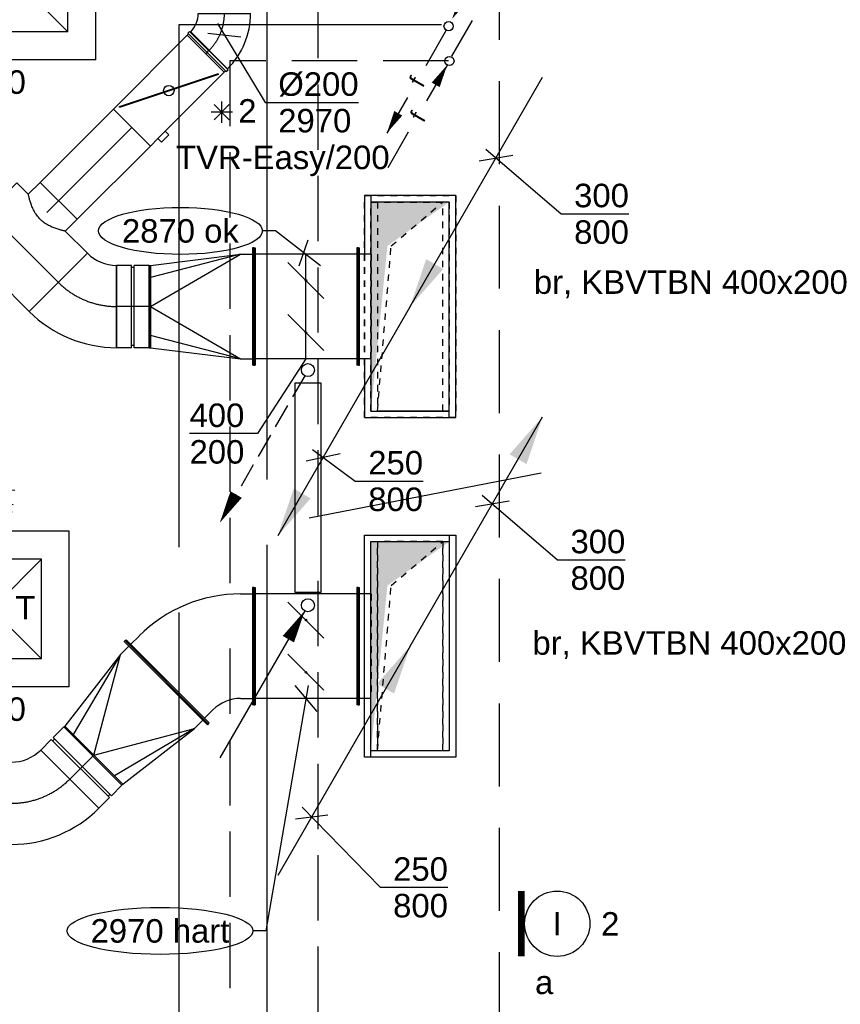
# Model space of a CAD drawing. Extents: x -238422 to 258194, y -34825 to 126331.
# Tile 204 of 239: x 37456 to 40597, y 20942 to 24711. Entities that reach past the tile are written whole.
import ezdxf
from ezdxf.enums import TextEntityAlignment as Align

# ---------------------------------------------------------------- set-up
doc = ezdxf.new("R2010")
doc.units = 0
doc.header["$LTSCALE"] = 50
for name, pattern in [('2322140', [45, 40, -5]), ('2322203', [45, 5, -2, 5, -2, 5, -2, 5, -2, 5, -2, 5, -5]), ('CENTER2', [28.575, 19.05, -3.175, 3.175, -3.175]), ('HIDDEN', [9.525, 6.35, -3.175]), ('STREEPJES', [0.1, 0.05, -0.05])]:
    doc.linetypes.add(name, pattern=pattern)
doc.layers.get('0').update_dxf_attribs({"linetype": 'CONTINUOUS'})
for name, color, linetype in [('EL6311--', 3, 'CONTINUOUS'), ('WL5448--', 4, 'CONTINUOUS'), ('WL561---', 2, 'CONTINUOUS'), ('WL561---_AANVOER', 4, 'CONTINUOUS'), ('WL561---_RETOUR', 4, 'CONTINUOUS'), ('WL570---_RETOUR', 112, 'CONTINUOUS'), ('WL570---_RETOUR_HL', 8, 'CONTINUOUS'), ('WL570---_TOEVOER', 3, 'CONTINUOUS'), ('WL570---_TOEVOER_HL', 8, 'CONTINUOUS'), ('WL570---_TOEVOER_RST', 2, 'CONTINUOUS'), ('WL570---_TOEVOER_RST_HL', 1, 'CONTINUOUS'), ('WM570---_RETOUR', 1, 'CONTINUOUS'), ('WM570---_RETOUR_PR', 1, 'CONTINUOUS'), ('WM570---_TOEVOER', 1, 'CONTINUOUS'), ('WM570---_TOEVOER_PR', 1, 'CONTINUOUS'), ('WM570---_TOEVOER_RST_PR', 1, 'CONTINUOUS')]:
    doc.layers.add(name, color=color, linetype=linetype)
doc.styles.add('BURO-018', font='ARIAL.TTF', dxfattribs={"height": 90})

# ---------------------------------------------------------------- blocks, each defined once
blk = doc.blocks.new('E00172')
at = {"color": 0, "linetype": 'Continuous', "const_width": 0.5}
blk.add_lwpolyline([(-2.5, 0.75), (2.5, 0.75)], dxfattribs=at)
at = {"color": 0, "linetype": 'Continuous'}
blk.add_circle((0, 3.5), 2.5, dxfattribs=at)
at = {"color": 0, "linetype": 'Continuous', "style": 'BURO-018'}
for tag, p in [('E_GKAST', (0, 11.5)), ('E_GROEP', (0, 8.5)), ('E_SGROEP', (4.5, 8.5)), ('E_ARMCODE', (0, 3.5)), ('E_SLET', (4.5, 2.5))]:
    blk.add_attdef(tag, text='', height=1.8, dxfattribs=at).set_placement(p, align=Align.MIDDLE)
blk = doc.blocks.new('*U177')
at = {"layer": 'WM570---_TOEVOER', "color": 0, "ltscale": 10}
for p, q in [((-26.7, 44.1), (156, -257.9)), ((-63.1, 7.6), (63.1, -7.6)), ((156, -257.9), (513.6, -257.9))]:
    blk.add_line(p, q, dxfattribs=at)
at = {"layer": 'WM570---_TOEVOER', "color": 0, "style": 'BURO-018'}
for s, p in [('%%c200', (206, -232.9)), ('2970', (206, -372.9))]:
    blk.add_text(s, height=90, dxfattribs=at).set_placement(p)
blk = doc.blocks.new('*U178')
at = {"layer": 'WM570---_TOEVOER', "color": 0, "ltscale": 10}
for p, q in [((0, 0), (0, 400)), ((0, 0), (-185.8, -286.3)), ((-185.8, -286.3), (-445.5, -286.3))]:
    blk.add_line(p, q, dxfattribs=at)
at = {"layer": 'WM570---_TOEVOER', "color": 0, "style": 'BURO-018'}
for s, p in [('400', (-445.5, -261.3)), ('200', (-445.5, -401.3))]:
    blk.add_text(s, height=90, dxfattribs=at).set_placement(p)
blk = doc.blocks.new('*U179')
at = {"layer": 'WM570---_TOEVOER', "color": 0, "ltscale": 10}
for p, q in [((8.6, 50), (-153.1, -889.8)), ((-42.1, 50), (42.1, -50)), ((-153.1, -889.8), (-203.1, -889.8))]:
    blk.add_line(p, q, dxfattribs=at)
blk.add_ellipse((-558.7, -889.8), major_axis=(-355.6, 0), ratio=0.253064, dxfattribs=at)
at = {"layer": 'WM570---_TOEVOER', "color": 0, "style": 'BURO-018'}
blk.add_text('2970 hart', height=90, dxfattribs=at).set_placement((-824.4, -934.8))
blk = doc.blocks.new('2322401')
at = {"color": 0, "linetype": 'Continuous'}
for p, q in [((-0.5, 0.5, 1), (-0.5, 0.5)), ((-0.5, 0.5, 1), (-0.5, -0.5, 1)), ((0.5, 0.5, 1), (-0.5, 0.5, 1)), ((0.5, 0.5), (-0.5, 0.5)), ((-0.5, 0.5), (-0.5, -0.5)), ((0.5, 0.5, 1), (0.5, 0.5)), ((0.5, -0.5, 1), (0.5, 0.5, 1)), ((0.5, -0.5), (0.5, 0.5)), ((-0.5, -0.5, 1), (-0.5, -0.5)), ((-0.5, -0.5, 1), (0.5, -0.5, 1)), ((-0.5, -0.5), (0.5, -0.5)), ((0.5, -0.5, 1), (0.5, -0.5))]:
    blk.add_line(p, q, dxfattribs=at)
blk = doc.blocks.new('RDA')
at = {"color": 0, "linetype": 'Continuous'}
blk.add_circle((0, 0), 0.5, dxfattribs=at)
blk = doc.blocks.new('LDV4107')
at = {"color": 0, "linetype": 'Continuous'}
blk.add_line((-0.25, -0.433), (-6.75, -11.691), dxfattribs=at)
blk.add_lwpolyline([(-0.25, -0.433, 0, 1, 0), (-1.5, -2.598, 1, 1, 0)], format="xyseb", dxfattribs=at)
blk.add_circle((0, 0), 0.5, dxfattribs=at)
blk = doc.blocks.new('LDV2108')
at = {"color": 0, "linetype": 'Continuous'}
for p, q in [((-0.25, -0.433), (-1.187, -2.057)), ((-1.562, -2.706), (-2.5, -4.33)), ((-2.875, -4.98), (-3.812, -6.603)), ((-4.187, -7.253), (-5.125, -8.877)), ((-5.5, -9.526), (-6.437, -11.15))]:
    blk.add_line(p, q, dxfattribs=at)
blk.add_lwpolyline([(-6.75, -11.691, 0, 1, 0), (-5.5, -9.526, 1, 1, 0)], format="xyseb", dxfattribs=at)
blk.add_circle((0, 0), 0.5, dxfattribs=at)
blk = doc.blocks.new('*U1235')
at = {"layer": 'WM570---_TOEVOER', "color": 0, "ltscale": 10}
for p, q in [((-108, 83.7), (-158, 83.7)), ((64.6, -50), (-108, 83.7)), ((-17.1, -50), (17.1, 50))]:
    blk.add_line(p, q, dxfattribs=at)
blk.add_ellipse((-471.7, 83.7), major_axis=(-313.7, 0), ratio=0.286888, dxfattribs=at)
at = {"layer": 'WM570---_TOEVOER', "color": 0, "style": 'BURO-018'}
blk.add_text('2870 ok', height=90, dxfattribs=at).set_placement((-695.4, 38.7))
blk = doc.blocks.new('LDV2')
at = {"color": 0, "linetype": 'Continuous'}
for p, q in [((-0.25, -0.43), (-2.5, -4.33)), ((-4.5, -7.79), (-6.75, -11.69))]:
    blk.add_line(p, q, dxfattribs=at)
blk.add_lwpolyline([(-6.75, -11.69, 0, 1, 0), (-5.5, -9.53, 1, 1, 0)], format="xyseb", dxfattribs=at)
blk.add_circle((0, 0), 0.5, dxfattribs=at)
at = {"color": 0, "linetype": 'Continuous', "style": 'BURO-018'}
blk.add_attdef('LD_TEXT1', text='', height=1.8, rotation=60, dxfattribs=at).set_placement((-3.5, -6.06), align=Align.MIDDLE)
blk = doc.blocks.new('LDV4')
at = {"color": 0, "linetype": 'Continuous'}
for p, q in [((-0.25, -0.43), (-2.5, -4.33)), ((-4.5, -7.79), (-6.75, -11.69))]:
    blk.add_line(p, q, dxfattribs=at)
blk.add_lwpolyline([(-0.25, -0.43, 0, 1, 0), (-1.5, -2.6, 1, 1, 0)], format="xyseb", dxfattribs=at)
blk.add_circle((0, 0), 0.5, dxfattribs=at)
at = {"color": 0, "linetype": 'Continuous', "style": 'BURO-018'}
blk.add_attdef('LD_TEXT1', text='', height=1.8, rotation=60, dxfattribs=at).set_placement((-3.5, -6.06), align=Align.MIDDLE)
blk = doc.blocks.new('*U2085')
at = {"ltscale": 10}
blk.add_hatch(color=2, dxfattribs=at).paths.add_polyline_path([(-507, -878.1), (-445.6, -696.8), (-380.7, -734.3)])
at = {"color": 8, "linetype": 'STREEPJES', "ltscale": 10}
for p, q in [((150, 425, -2350), (-150, 425, -2350)), ((-150, 425, -2350), (-150, -425, -2350)), ((150, -425, -2350), (150, 425, -2350)), ((125, 400, -2350), (-125, 400, -2350)), ((-125, 400, -2350), (-125, -400, -2350)), ((125, 400, -2350), (-125, 400, -2350)), ((-125, 400, -2350), (-125, -400, -2350)), ((-72.5, 232, -2350), (125, 400, -2350)), ((125, -400, -2350), (125, 400, -2350)), ((125, -400, -2350), (125, 400, -2350)), ((-125, -400, -2350), (-72.5, 232, -2350)), ((125, -400, -2350), (-125, -400, -2350)), ((-125, -400, -2350), (125, -400, -2350)), ((-150, -425, -2350), (150, -425, -2350))]:
    blk.add_line(p, q, dxfattribs=at)
at = {"color": 2, "ltscale": 10}
blk.add_line((0, 0, -2350), (-507, -878.1, -2350), dxfattribs=at)
at = {"layer": 'WM570---_TOEVOER_PR', "color": 1, "style": 'BURO-018'}
blk.add_attdef('POSNR', text='', height=90, dxfattribs=at).set_placement((0, 0), align=Align.MIDDLE)
blk = doc.blocks.new('*U2086')
at = {"layer": 'WM570---_TOEVOER', "color": 0, "ltscale": 10}
for p, q in [((-65.6, -13.6), (65.6, 13.6)), ((-40.4, 30), (122.7, -91.2)), ((122.7, -91.2), (382.5, -91.2))]:
    blk.add_line(p, q, dxfattribs=at)
at = {"layer": 'WM570---_TOEVOER', "color": 0, "style": 'BURO-018'}
for s, p in [('250', (172.7, -66.2)), ('800', (172.7, -206.2))]:
    blk.add_text(s, height=90, dxfattribs=at).set_placement(p)
blk = doc.blocks.new('*U2087')
at = {"ltscale": 10}
for points in [[(150, 400), (-150, 400), (-150, -400), (-87, 232)], [(0, 0), (61.4, 181.3), (126.3, 143.8)]]:
    blk.add_hatch(color=2, dxfattribs=at).paths.add_polyline_path(points)
at = {"color": 2, "ltscale": 10}
blk.add_line((0, 0, -3600), (507, 878.1, -3600), dxfattribs=at)
at = {"color": 0, "ltscale": 10}
for p, q in [((175, 425, -3600), (-175, 425, -3600)), ((-175, 425, -3600), (-175, 200, -3600)), ((175, -425, -3600), (175, 425, -3600)), ((150, 400, -3600), (-150, 400, -3600)), ((-150, 400, -3600), (-150, -400, -3600)), ((150, -400, -3600), (150, 400, -3600)), ((-175, -200, -3600), (-175, -425, -3600)), ((-150, -400, -3600), (150, -400, -3600)), ((-175, -425, -3600), (175, -425, -3600))]:
    blk.add_line(p, q, dxfattribs=at)
at = {"color": 8, "linetype": 'STREEPJES', "ltscale": 10}
blk.add_line((-175, 200, -3600), (-175, -200, -3600), dxfattribs=at)
at = {"layer": 'WM570---_TOEVOER_PR', "color": 1, "style": 'BURO-018'}
blk.add_attdef('POSNR', text='', height=90, dxfattribs=at).set_placement((0, 0), align=Align.MIDDLE)
blk = doc.blocks.new('*U2088')
at = {"layer": 'WM570---_TOEVOER', "color": 0, "ltscale": 10}
for p, q in [((-64, -10.9), (64, 10.9)), ((-38.6, 33.2), (249.1, -214.1)), ((249.1, -214.1), (508.8, -214.1))]:
    blk.add_line(p, q, dxfattribs=at)
at = {"layer": 'WM570---_TOEVOER', "color": 0, "style": 'BURO-018'}
for s, p in [('300', (299.1, -189.1)), ('800', (299.1, -329.1))]:
    blk.add_text(s, height=90, dxfattribs=at).set_placement(p)
blk = doc.blocks.new('*U2090')
at = {"color": 0, "ltscale": 10}
for p, q in [((0, 157.5, -2970), (382.2, 157.5, -2970)), ((0, -157.5, -2970), (0, 157.5, -2970)), ((382.2, 157.5, -2970), (382.2, -157.5, -2970)), ((0, -157.5, -2970), (120.1, -157.5, -2970)), ((320.1, -157.5, -2970), (382.2, -157.5, -2970))]:
    blk.add_line(p, q, dxfattribs=at)
at = {"layer": 'WL570---_TOEVOER_HL', "linetype": 'CENTER2'}
blk.add_line((0, 0, -2970), (382.2, 0, -2970), dxfattribs=at)
at = {"layer": 'WM570---_TOEVOER_PR', "color": 1, "style": 'BURO-018'}
blk.add_attdef('POSNR', text='', height=90, dxfattribs=at).set_placement((0, 0), align=Align.MIDDLE)
blk = doc.blocks.new('*U2091')
at = {"color": 0, "ltscale": 10}
for p, q in [((-130.5, -157.5, -2970), (-130.5, 157.5, -2970)), ((203.6, 19.1, -2970), (-19.1, -203.6, -2970))]:
    blk.add_line(p, q, dxfattribs=at)
for radius in [472.6, 157.6]:
    blk.add_arc((-130.5, -315.1, -2970), radius, 45, 90, dxfattribs=at)
at = {"layer": 'WL570---_TOEVOER_HL', "linetype": 'CENTER2'}
blk.add_arc((-130.5, -315.1, -2970), 315.1, 45, 90, dxfattribs=at)
at = {"layer": 'WM570---_TOEVOER_PR', "color": 1, "style": 'BURO-018'}
blk.add_attdef('POSNR', text='', height=90, dxfattribs=at).set_placement((0, 0), align=Align.MIDDLE)
blk = doc.blocks.new('*U2092')
at = {"color": 0, "ltscale": 10}
for p, q in [((-62.5, 157.5, -2970), (-5, 157.5, -2970)), ((-62.5, 157.5, -2970), (-62.5, -157.5, -2970)), ((-5, 157.5, -2970), (-5, -157.5, -2970)), ((5, 157.5, -2970), (62.5, 157.5, -2970)), ((5, 157.5, -2970), (5, -157.5, -2970)), ((62.5, 157.5, -2970), (62.5, -157.5, -2970)), ((-5, 149.625, -2970), (5, 149.625, -2970)), ((-5, -149.625, -2970), (5, -149.625, -2970)), ((-62.5, -157.5, -2970), (-5, -157.5, -2970)), ((5, -157.5, -2970), (62.5, -157.5, -2970))]:
    blk.add_line(p, q, dxfattribs=at)
at = {"layer": 'WL570---_TOEVOER_HL', "linetype": 'CENTER2'}
blk.add_line((-62.5, 0, -2970), (62.5, 0, -2970), dxfattribs=at)
at = {"layer": 'WM570---_TOEVOER_PR', "color": 1, "style": 'BURO-018'}
blk.add_attdef('POSNR', text='', height=90, dxfattribs=at).set_placement((0, 0), align=Align.MIDDLE)
blk = doc.blocks.new('*U2093')
at = {"color": 0, "ltscale": 10}
for p, q in [((-5, 225, -2970), (0, 225, -2970)), ((-5, -225, -2970), (-5, 225, -2970)), ((0, -225, -2970), (0, 225, -2970)), ((45, 200, -2970), (0, 200, -2970)), ((390, 0, -2970), (45, 200, -2970)), ((45, 200, -2970), (390, 111.4, -2970)), ((390, 157.5, -2970), (45, 200, -2970)), ((395, 157.5, -2970), (390, 157.5, -2970)), ((390, -157.5, -2970), (390, 157.5, -2970)), ((395, -157.5, -2970), (395, 157.5, -2970)), ((390, 0, -2970), (45, -200, -2970)), ((45, -200, -2970), (390, -111.4, -2970)), ((390, -157.5, -2970), (45, -200, -2970)), ((395, -157.5, -2970), (390, -157.5, -2970)), ((-5, -225, -2970), (0, -225, -2970)), ((45, -200, -2970), (0, -200, -2970))]:
    blk.add_line(p, q, dxfattribs=at)
at = {"layer": 'WM570---_TOEVOER_PR', "color": 1, "style": 'BURO-018'}
blk.add_attdef('POSNR', text='', height=90, dxfattribs=at).set_placement((0, 0), align=Align.MIDDLE)
blk = doc.blocks.new('*U2096')
at = {"color": 0, "ltscale": 10}
for p, q in [((-130.5, -157.5, -2970), (-130.5, 157.5, -2970)), ((203.6, 19.1, -2970), (-19.1, -203.6, -2970))]:
    blk.add_line(p, q, dxfattribs=at)
for radius in [472.6, 157.6]:
    blk.add_arc((-130.5, -315.1, -2970), radius, 45, 90, dxfattribs=at)
at = {"layer": 'WL570---_RETOUR_HL', "linetype": 'CENTER2'}
blk.add_arc((-130.5, -315.1, -2970), 315.1, 45, 90, dxfattribs=at)
at = {"layer": 'WM570---_RETOUR_PR', "color": 1, "style": 'BURO-018'}
blk.add_attdef('POSNR', text='', height=90, dxfattribs=at).set_placement((0, 0), align=Align.MIDDLE)
blk = doc.blocks.new('*U2097')
at = {"color": 0, "ltscale": 10}
for p, q in [((-62.5, 157.5, -2970), (-5, 157.5, -2970)), ((-62.5, 157.5, -2970), (-62.5, -157.5, -2970)), ((-5, 157.5, -2970), (-5, -157.5, -2970)), ((5, 157.5, -2970), (62.5, 157.5, -2970)), ((5, 157.5, -2970), (5, -157.5, -2970)), ((62.5, 157.5, -2970), (62.5, -157.5, -2970)), ((-5, 149.625, -2970), (5, 149.625, -2970)), ((-5, -149.625, -2970), (5, -149.625, -2970)), ((-62.5, -157.5, -2970), (-5, -157.5, -2970)), ((5, -157.5, -2970), (62.5, -157.5, -2970))]:
    blk.add_line(p, q, dxfattribs=at)
at = {"layer": 'WL570---_TOEVOER_HL', "linetype": 'CENTER2'}
blk.add_line((-62.5, 0, -2970), (62.5, 0, -2970), dxfattribs=at)
at = {"layer": 'WM570---_TOEVOER_PR', "color": 1, "style": 'BURO-018'}
blk.add_attdef('POSNR', text='', height=90, dxfattribs=at).set_placement((0, 0), align=Align.MIDDLE)
blk = doc.blocks.new('*U2098')
at = {"color": 0, "ltscale": 10}
for p, q in [((-5, 225, -2970), (0, 225, -2970)), ((-5, -225, -2970), (-5, 225, -2970)), ((0, -225, -2970), (0, 225, -2970)), ((45, 200, -2970), (0, 200, -2970)), ((390, 0, -2970), (45, 200, -2970)), ((45, 200, -2970), (390, 111.4, -2970)), ((390, 157.5, -2970), (45, 200, -2970)), ((395, 157.5, -2970), (390, 157.5, -2970)), ((390, -157.5, -2970), (390, 157.5, -2970)), ((395, -157.5, -2970), (395, 157.5, -2970)), ((390, 0, -2970), (45, -200, -2970)), ((45, -200, -2970), (390, -111.4, -2970)), ((45, -200, -2970), (390, -157.5, -2970)), ((395, -157.5, -2970), (390, -157.5, -2970)), ((-5, -225, -2970), (0, -225, -2970)), ((45, -200, -2970), (0, -200, -2970))]:
    blk.add_line(p, q, dxfattribs=at)
at = {"layer": 'WM570---_RETOUR_PR', "color": 1, "style": 'BURO-018'}
blk.add_attdef('POSNR', text='', height=90, dxfattribs=at).set_placement((0, 0), align=Align.MIDDLE)
blk = doc.blocks.new('*U2099')
at = {"color": 0, "ltscale": 10}
for p, q in [((-38.9, 243.9, -2970), (-7.1, 275.8, -2970)), ((-21.2, 297, -2970), (-24.8, 293.4, -2970)), ((-24.8, 293.4, -2970), (293.4, -24.8, -2970)), ((-21.2, 297, -2970), (297, -21.2, -2970)), ((-195, 225, -2970), (-190, 225, -2970)), ((-195, -225, -2970), (-195, 225, -2970)), ((-190, -225, -2970), (-190, 225, -2970)), ((-145, 200, -2970), (-190, 200, -2970)), ((243.9, -38.9, -2970), (275.8, -7.1, -2970)), ((297, -21.2, -2970), (293.4, -24.8, -2970)), ((-195, -225, -2970), (-190, -225, -2970)), ((-145, -200, -2970), (-190, -200, -2970))]:
    blk.add_line(p, q, dxfattribs=at)
for radius in [150, 550]:
    blk.add_arc((-145, 350, -2970), radius, 270, 315, dxfattribs=at)
at = {"layer": 'WM570---_RETOUR_PR', "color": 1, "style": 'BURO-018'}
blk.add_attdef('POSNR', text='', height=90, dxfattribs=at).set_placement((0, 0), align=Align.MIDDLE)
blk = doc.blocks.new('*U2100')
at = {"ltscale": 10}
h = blk.add_hatch(color=2, dxfattribs=at)
edge = h.paths.add_edge_path()
edge.add_ellipse((0, 100), major_axis=(3.33, 0), ratio=1, start_angle=0, end_angle=360)
h = blk.add_hatch(color=2, dxfattribs=at)
edge = h.paths.add_edge_path()
edge.add_ellipse((0, -100), major_axis=(3.33, 0), ratio=1, start_angle=0, end_angle=360)
at = {"color": 2, "ltscale": 10}
for p, q in [((-200, 225, -2970), (-195, 225, -2970)), ((-200, -225, -2970), (-200, 225, -2970)), ((-195, -225, -2970), (-195, 225, -2970)), ((-195, 200, -2970), (195, 200, -2970)), ((200, 225, -2970), (195, 225, -2970)), ((195, -225, -2970), (195, 225, -2970)), ((200, -225, -2970), (200, 225, -2970)), ((-68.9, 168.9, -2970), (68.9, 31.1, -2970)), ((-68.9, -31.1, -2970), (68.9, -168.9, -2970)), ((-200, -225, -2970), (-195, -225, -2970)), ((-195, -200, -2970), (195, -200, -2970)), ((200, -225, -2970), (195, -225, -2970))]:
    blk.add_line(p, q, dxfattribs=at)
for centre in [(0, 100, -2970), (0, -100, -2970)]:
    blk.add_circle(centre, 3.33, dxfattribs=at)
at = {"layer": 'WL570---_TOEVOER', "color": 1, "style": 'BURO-018'}
blk.add_attdef('I', text='', height=90, dxfattribs=at).set_placement((0, 0), align=Align.MIDDLE)
at = {"layer": 'WM570---_TOEVOER_PR', "color": 1, "style": 'BURO-018'}
blk.add_attdef('POSNR', text='', height=90, dxfattribs=at).set_placement((0, 0), align=Align.MIDDLE)
blk = doc.blocks.new('*U2101')
at = {"ltscale": 10}
h = blk.add_hatch(color=2, dxfattribs=at)
edge = h.paths.add_edge_path()
edge.add_ellipse((0, 100), major_axis=(3.33, 0), ratio=1, start_angle=0, end_angle=360)
h = blk.add_hatch(color=2, dxfattribs=at)
edge = h.paths.add_edge_path()
edge.add_ellipse((0, -100), major_axis=(3.33, 0), ratio=1, start_angle=0, end_angle=360)
at = {"color": 2, "ltscale": 10}
for p, q in [((-200, 225, -2970), (-195, 225, -2970)), ((-200, -225, -2970), (-200, 225, -2970)), ((-195, -225, -2970), (-195, 225, -2970)), ((-195, 200, -2970), (195, 200, -2970)), ((200, 225, -2970), (195, 225, -2970)), ((195, -225, -2970), (195, 225, -2970)), ((200, -225, -2970), (200, 225, -2970)), ((-68.9, 168.9, -2970), (68.9, 31.1, -2970)), ((-68.9, -31.1, -2970), (68.9, -168.9, -2970)), ((-200, -225, -2970), (-195, -225, -2970)), ((-195, -200, -2970), (195, -200, -2970)), ((200, -225, -2970), (195, -225, -2970))]:
    blk.add_line(p, q, dxfattribs=at)
for centre in [(0, 100, -2970), (0, -100, -2970)]:
    blk.add_circle(centre, 3.33, dxfattribs=at)
at = {"layer": 'WL570---_TOEVOER', "color": 1, "style": 'BURO-018'}
blk.add_attdef('I', text='', height=90, dxfattribs=at).set_placement((0, 0), align=Align.MIDDLE)
at = {"layer": 'WM570---_TOEVOER_PR', "color": 1, "style": 'BURO-018'}
blk.add_attdef('POSNR', text='', height=90, dxfattribs=at).set_placement((0, 0), align=Align.MIDDLE)
blk = doc.blocks.new('*U2102')
at = {"color": 8, "linetype": 'STREEPJES', "ltscale": 10}
for p, q in [((0, 200, -2970), (1.2, 200, -2970)), ((0, -200, -2970), (0, 200, -2970)), ((45, 200, -2970), (50, 200, -2970)), ((0, -200, -2970), (1.2, -200, -2970)), ((45, -200, -2970), (50, -200, -2970))]:
    blk.add_line(p, q, dxfattribs=at)
at = {"color": 0, "ltscale": 10}
for p, q in [((1.2, 200, -2970), (45, 200, -2970)), ((50, 225, -2970), (45, 225, -2970)), ((45, 225, -2970), (45, -225, -2970)), ((50, 225, -2970), (50, -225, -2970)), ((1.2, -200, -2970), (45, -200, -2970)), ((50, -225, -2970), (45, -225, -2970))]:
    blk.add_line(p, q, dxfattribs=at)
at = {"layer": 'WM570---_TOEVOER_PR', "color": 1, "style": 'BURO-018'}
blk.add_attdef('POSNR', text='', height=90, dxfattribs=at).set_placement((0, 0), align=Align.MIDDLE)
blk = doc.blocks.new('*U2103')
at = {"color": 8, "linetype": 'STREEPJES', "ltscale": 10}
for p, q in [((0, 200, -2970), (1.2, 200, -2970)), ((0, -200, -2970), (0, 200, -2970)), ((45, 200, -2970), (50, 200, -2970)), ((0, -200, -2970), (1.2, -200, -2970)), ((45, -200, -2970), (50, -200, -2970))]:
    blk.add_line(p, q, dxfattribs=at)
at = {"color": 0, "ltscale": 10}
for p, q in [((1.2, 200, -2970), (45, 200, -2970)), ((50, 225, -2970), (45, 225, -2970)), ((45, 225, -2970), (45, -225, -2970)), ((50, 225, -2970), (50, -225, -2970)), ((1.2, -200, -2970), (45, -200, -2970)), ((50, -225, -2970), (45, -225, -2970))]:
    blk.add_line(p, q, dxfattribs=at)
at = {"layer": 'WM570---_TOEVOER_PR', "color": 1, "style": 'BURO-018'}
blk.add_attdef('POSNR', text='', height=90, dxfattribs=at).set_placement((0, 0), align=Align.MIDDLE)
blk = doc.blocks.new('*U2104')
at = {"color": 8, "linetype": 'STREEPJES', "ltscale": 10}
for p, q in [((-175, 425, -2400), (175, 425, -2400)), ((-175, -425, -2400), (-175, 425, -2400)), ((175, 425, -2400), (175, -425, -2400)), ((-150, 400, -2400), (150, 400, -2400)), ((-150, -400, -2400), (-150, 400, -2400)), ((150, 400, -2400), (150, -400, -2400)), ((150, -400, -2400), (-150, -400, -2400)), ((175, -425, -2400), (-175, -425, -2400))]:
    blk.add_line(p, q, dxfattribs=at)
at = {"layer": 'WM570---_RETOUR_PR', "color": 1, "style": 'BURO-018'}
blk.add_attdef('POSNR', text='', height=90, dxfattribs=at).set_placement((0, 0), align=Align.MIDDLE)
blk = doc.blocks.new('*U2105')
at = {"ltscale": 10}
blk.add_hatch(color=2, dxfattribs=at).paths.add_polyline_path([(0, 0), (-61.4, -181.3), (-126.3, -143.8)])
at = {"color": 8, "linetype": 'STREEPJES', "ltscale": 10}
for p, q in [((-150, 425), (150, 425)), ((-150, -425), (-150, 425)), ((150, 425), (150, -425)), ((125, 400), (-125, 400)), ((-125, 400), (-125, -400)), ((-125, 400), (125, 400)), ((-125, -400), (-125, 400)), ((-72.5, 232), (125, 400)), ((125, -400), (125, 400)), ((125, 400), (125, -400)), ((-125, -400), (-72.5, 232)), ((125, -400), (-125, -400)), ((125, -400), (-125, -400)), ((150, -425), (-150, -425))]:
    blk.add_line(p, q, dxfattribs=at)
at = {"color": 2, "ltscale": 10}
blk.add_line((0, 0), (-507, -878.1), dxfattribs=at)
at = {"layer": 'WM570---_RETOUR_PR', "color": 1, "style": 'BURO-018'}
blk.add_attdef('POSNR', text='', height=90, dxfattribs=at).set_placement((0, 0), align=Align.MIDDLE)
blk = doc.blocks.new('*U2106')
at = {"layer": 'WM570---_RETOUR', "color": 0, "ltscale": 10}
for p, q in [((-62.2, -7.7), (62.2, 7.7)), ((-36.2, 37.3), (262, -270)), ((262, -270), (521.8, -270))]:
    blk.add_line(p, q, dxfattribs=at)
at = {"layer": 'WM570---_RETOUR', "color": 0, "style": 'BURO-018'}
for s, p in [('250', (312, -245)), ('800', (312, -385))]:
    blk.add_text(s, height=90, dxfattribs=at).set_placement(p)
blk = doc.blocks.new('*U2107')
at = {"ltscale": 10}
for points in [[(507, 878.1), (445.6, 696.8), (380.7, 734.3)], [(150, 400), (-150, 400), (-150, -400), (-87, 232)]]:
    blk.add_hatch(color=2, dxfattribs=at).paths.add_polyline_path(points)
at = {"color": 2, "ltscale": 10}
blk.add_line((0, 0, -2543.3), (507, 878.1, -2543.3), dxfattribs=at)
at = {"color": 0, "ltscale": 10}
for p, q in [((-175, 425, -2543.3), (175, 425, -2543.3)), ((-175, 200, -2543.3), (-175, 425, -2543.3)), ((175, 425, -2543.3), (175, -425, -2543.3)), ((-150, 400, -2543.3), (150, 400, -2543.3)), ((-150, -400, -2543.3), (-150, 400, -2543.3)), ((150, 400, -2543.3), (150, -400, -2543.3)), ((-175, -425, -2543.3), (-175, -200, -2543.3)), ((150, -400, -2543.3), (-150, -400, -2543.3)), ((175, -425, -2543.3), (-175, -425, -2543.3))]:
    blk.add_line(p, q, dxfattribs=at)
at = {"color": 8, "linetype": 'STREEPJES', "ltscale": 10}
blk.add_line((-175, -200, -2543.3), (-175, 200, -2543.3), dxfattribs=at)
at = {"layer": 'WM570---_RETOUR_PR', "color": 1, "style": 'BURO-018'}
blk.add_attdef('POSNR', text='', height=90, dxfattribs=at).set_placement((0, 0), align=Align.MIDDLE)
blk = doc.blocks.new('*U2108')
at = {"layer": 'WM570---_RETOUR', "color": 0, "ltscale": 10}
for p, q in [((-64, -10.8), (64, 10.8)), ((-38.5, 33.2), (249, -214.7)), ((249, -214.7), (508.7, -214.7))]:
    blk.add_line(p, q, dxfattribs=at)
at = {"layer": 'WM570---_RETOUR', "color": 0, "style": 'BURO-018'}
for s, p in [('300', (299, -189.7)), ('800', (299, -329.7))]:
    blk.add_text(s, height=90, dxfattribs=at).set_placement(p)
blk = doc.blocks.new('*U2109')
at = {"color": 8, "linetype": 'STREEPJES', "ltscale": 10}
for p, q in [((-175, 425, -2400), (175, 425, -2400)), ((-175, -425, -2400), (-175, 425, -2400)), ((175, 425, -2400), (175, -425, -2400)), ((-150, 400, -2400), (150, 400, -2400)), ((-150, -400, -2400), (-150, 400, -2400)), ((150, 400, -2400), (150, -400, -2400)), ((150, -400, -2400), (-150, -400, -2400)), ((175, -425, -2400), (-175, -425, -2400))]:
    blk.add_line(p, q, dxfattribs=at)
at = {"layer": 'WM570---_TOEVOER_PR', "color": 1, "style": 'BURO-018'}
blk.add_attdef('POSNR', text='', height=90, dxfattribs=at).set_placement((0, 0), align=Align.MIDDLE)
blk = doc.blocks.new('*U2110')
at = {"color": 0, "ltscale": 10}
for p, q in [((-86.6, 297.5, -2760), (-297.5, 297.5, -2760)), ((-297.5, -297.5, -2760), (-297.5, 297.5, -2760)), ((297.5, 297.5, -2760), (86.6, 297.5, -2760)), ((297.5, -297.5, -2760), (297.5, 297.5, -2760)), ((191, 191, -2760), (-191, 191, -2760)), ((-191, -191, -2760), (-191, 191, -2760)), ((191, -191, -2760), (-191, 191, -2760)), ((-191, -191, -2760), (191, 191, -2760)), ((191, -191, -2760), (191, 191, -2760)), ((191, -191, -2760), (-191, -191, -2760)), ((297.5, -297.5, -2760), (-297.5, -297.5, -2760))]:
    blk.add_line(p, q, dxfattribs=at)
at = {"color": 8, "linetype": 'STREEPJES', "ltscale": 10}
blk.add_line((86.6, 297.5, -2760), (-86.6, 297.5, -2760), dxfattribs=at)
at = {"layer": 'WL570---_TOEVOER_RST_HL', "linetype": 'CENTER2'}
blk.add_circle((0, 0, -2760), 0.075, dxfattribs=at)
at = {"layer": 'WL570---_TOEVOER_RST', "color": 1, "style": 'BURO-018'}
for tag in ['MC', 'Q']:
    blk.add_attdef(tag, text='', height=90, dxfattribs=at).set_placement((0, 0), align=Align.MIDDLE)
at = {"layer": 'WM570---_TOEVOER_RST_PR', "color": 1, "style": 'BURO-018'}
blk.add_attdef('POSNR', text='', height=90, dxfattribs=at).set_placement((0, 0), align=Align.MIDDLE)
blk = doc.blocks.new('*U2111')
at = {"color": 0, "ltscale": 10}
for p, q in [((0, 100, -2970), (64.1, 100, -2970)), ((64.1, 100, -2970), (64.1, -100, -2970)), ((0, -100, -2970), (64.1, -100, -2970))]:
    blk.add_line(p, q, dxfattribs=at)
blk.add_spline([(-0.3, -99.5, -2970), (-1.3, -98, -2970), (-2.9, -95.4, -2970), (-5, -91.9, -2970), (-7.7, -87.4, -2970), (-10.7, -82.1, -2970), (-14.1, -75.9, -2970), (-17.7, -68.9, -2970), (-21.3, -61.2, -2970), (-24.8, -52.9, -2970), (-28.1, -44, -2970), (-31, -34.7, -2970), (-33.3, -25.1, -2970), (-34.9, -15.1, -2970), (-35.7, -5.1, -2970), (-35.7, 5.1, -2970), (-34.9, 15.1, -2970), (-33.3, 25.1, -2970), (-31, 34.7, -2970), (-28.1, 44, -2970), (-24.8, 52.9, -2970), (-21.3, 61.2, -2970), (-17.7, 68.9, -2970), (-14.1, 75.9, -2970), (-10.7, 82.1, -2970), (-7.7, 87.4, -2970), (-5, 91.9, -2970), (-2.9, 95.4, -2970), (-1.3, 98, -2970), (-0.3, 99.5, -2970), (0, 100, -2970)], degree=3, dxfattribs=at)
at = {"layer": 'WL570---_TOEVOER_HL', "linetype": 'CENTER2'}
blk.add_line((0, 0, -2970), (64.1, 0, -2970), dxfattribs=at)
at = {"layer": 'WM570---_TOEVOER_PR', "color": 1, "style": 'BURO-018'}
blk.add_attdef('POSNR', text='', height=90, dxfattribs=at).set_placement((0, 0), align=Align.MIDDLE)
blk = doc.blocks.new('*U2112')
at = {"color": 0, "ltscale": 10}
for p, q in [((297.5, 297.5, -2760), (-297.5, 297.5, -2760)), ((-297.5, -297.5, -2760), (-297.5, 297.5, -2760)), ((297.5, 86.6, -2760), (297.5, 297.5, -2760)), ((191, 191, -2760), (-191, 191, -2760)), ((-191, -191, -2760), (-191, 191, -2760)), ((191, -191, -2760), (-191, 191, -2760)), ((-191, -191, -2760), (191, 191, -2760)), ((191, -191, -2760), (191, 191, -2760)), ((297.5, -297.5, -2760), (297.5, -86.6, -2760)), ((191, -191, -2760), (-191, -191, -2760)), ((297.5, -297.5, -2760), (-297.5, -297.5, -2760))]:
    blk.add_line(p, q, dxfattribs=at)
at = {"layer": 'WL570---_TOEVOER_RST_HL', "linetype": 'CENTER2'}
blk.add_circle((0, 0, -2760), 0.075, dxfattribs=at)
at = {"layer": 'WL570---_TOEVOER_RST', "color": 1, "style": 'BURO-018'}
for tag in ['MC', 'Q']:
    blk.add_attdef(tag, text='', height=90, dxfattribs=at).set_placement((0, 0), align=Align.MIDDLE)
at = {"layer": 'WM570---_TOEVOER_RST_PR', "color": 1, "style": 'BURO-018'}
blk.add_attdef('POSNR', text='', height=90, dxfattribs=at).set_placement((0, 0), align=Align.MIDDLE)
blk = doc.blocks.new('*U2113')
at = {"color": 0, "ltscale": 10}
for p, q in [((0, 100, -2970), (396.6, 100, -2970)), ((0, -100, -2970), (0, 100, -2970)), ((0, -100, -2970), (396.6, -100, -2970))]:
    blk.add_line(p, q, dxfattribs=at)
at = {"layer": 'WL570---_TOEVOER_HL', "linetype": 'CENTER2'}
blk.add_line((0, 0, -2970), (396.6, 0, -2970), dxfattribs=at)
at = {"layer": 'WM570---_TOEVOER_PR', "color": 1, "style": 'BURO-018'}
blk.add_attdef('POSNR', text='', height=90, dxfattribs=at).set_placement((0, 0), align=Align.MIDDLE)
blk = doc.blocks.new('*U2114')
at = {"color": 0, "ltscale": 10}
for p, q in [((-12.2, 129.3, -2970), (129.3, -12.2, -2970)), ((-82.8, -100, -2970), (-82.8, 100, -2970))]:
    blk.add_line(p, q, dxfattribs=at)
for radius in [99.9, 299.9]:
    blk.add_arc((-82.8, 199.9, -2970), radius, 270, 315, dxfattribs=at)
at = {"layer": 'WL570---_TOEVOER_HL', "linetype": 'CENTER2'}
blk.add_arc((-82.8, 199.9, -2970), 199.9, 270, 315, dxfattribs=at)
at = {"layer": 'WM570---_TOEVOER_PR', "color": 1, "style": 'BURO-018'}
blk.add_attdef('POSNR', text='', height=90, dxfattribs=at).set_placement((0, 0), align=Align.MIDDLE)
blk = doc.blocks.new('*U2115')
at = {"color": 0, "ltscale": 10}
for p, q in [((0, 100, -2970), (1.5, 100, -2970)), ((0, -100, -2970), (1.5, -100, -2970))]:
    blk.add_line(p, q, dxfattribs=at)
at = {"layer": 'WL570---_TOEVOER_HL', "linetype": 'CENTER2'}
blk.add_line((0, 0, -2970), (1.5, 0, -2970), dxfattribs=at)
at = {"layer": 'WM570---_TOEVOER_PR', "color": 1, "style": 'BURO-018'}
blk.add_attdef('POSNR', text='', height=90, dxfattribs=at).set_placement((0, 0), align=Align.MIDDLE)
blk = doc.blocks.new('*U2117')
at = {"color": 0, "ltscale": 10}
for p, q in [((-5, 104, -2970), (5, 104, -2970)), ((-5, 104, -2970), (-5, -104, -2970)), ((-5, 104, -2970), (-5, -104, -2970)), ((5, 104, -2970), (5, -104, -2970)), ((5, 104, -2970), (5, -104, -2970)), ((-5, -104, -2970), (5, -104, -2970))]:
    blk.add_line(p, q, dxfattribs=at)
at = {"layer": 'WL570---_TOEVOER_HL', "linetype": 'CENTER2'}
blk.add_line((-5, 0, -2970), (5, 0, -2970), dxfattribs=at)
at = {"layer": 'WM570---_TOEVOER_PR', "color": 1, "style": 'BURO-018'}
blk.add_attdef('POSNR', text='', height=90, dxfattribs=at).set_placement((0, 0), align=Align.MIDDLE)
blk = doc.blocks.new('*U2118')
at = {"color": 0, "ltscale": 10}
for p, q in [((0, 100, -2970), (6.7, 100, -2970)), ((0, -100, -2970), (6.7, -100, -2970))]:
    blk.add_line(p, q, dxfattribs=at)
at = {"layer": 'WL570---_TOEVOER_HL', "linetype": 'CENTER2'}
blk.add_line((0, 0, -2970), (6.7, 0, -2970), dxfattribs=at)
at = {"layer": 'WM570---_TOEVOER_PR', "color": 1, "style": 'BURO-018'}
blk.add_attdef('POSNR', text='', height=90, dxfattribs=at).set_placement((0, 0), align=Align.MIDDLE)
blk = doc.blocks.new('*U2119')
at = {"color": 2, "ltscale": 10}
for p, q in [((-200, 100, -2970), (200, 100, -2970)), ((-200, -100, -2970), (-200, 100, -2970)), ((-179.6, 88, -2970), (-178.1, 90.9, -2970)), ((178.1, -90.9, -2970), (-179.6, 88, -2970)), ((179.6, -88, -2970), (-178.1, 90.9, -2970)), ((200, 100, -2970), (200, -100, -2970)), ((-200, -100, -2970), (-160, -100, -2970)), ((-160, -99.5, -2970), (-120, -99.5, -2970)), ((-160, -99.5, -2970), (-160, -120, -2970)), ((-120, -99.5, -2970), (-120, -120, -2970)), ((-120, -100, -2970), (200, -100, -2970)), ((178.1, -90.9, -2970), (179.6, -88, -2970)), ((-160, -120, -2970), (-120, -120, -2970))]:
    blk.add_line(p, q, dxfattribs=at)
blk.add_circle((0, 0, -2970), 20, dxfattribs=at)
at = {"layer": 'WM570---_TOEVOER_PR', "color": 1, "style": 'BURO-018'}
blk.add_attdef('POSNR', text='', height=90, dxfattribs=at).set_placement((0, 0), align=Align.MIDDLE)
blk = doc.blocks.new('*U2124')
at = {"color": 0, "ltscale": 10}
for p, q in [((450.4, 444.3, -2970), (503.4, 290.7, -2970)), ((460, 266.6, -2970), (357.5, 392.6, -2970)), ((322.7, 352.4, -2970), (443.8, 247.8, -2970)), ((672.7, 375.7, -2970), (548.1, 275.4, -2970)), ((424.4, 225.3, -2970), (283.8, 307.4, -2970)), ((707.7, 332.2, -2970), (583.1, 231.9, -2970)), ((725.2, 310.5, -2970), (600.6, 210.2, -2970)), ((384.2, 113.3, -2970), (242.2, 191.3, -2970)), ((250.8, 215.4, -2970), (401.4, 161.4, -2970)), ((289.8, -8.1, -2970), (185.9, 119, -2970)), ((208.4, 147.9, -2970), (334.7, 49.6, -2970)), ((0, 80, -2970), (0, -80, -2970)), ((34.9, 80, -2970), (34.9, -80, -2970)), ((144.7, -80, -2970), (107.2, 80, -2970)), ((140.8, 96.7, -2970), (211.9, -46.7, -2970))]:
    blk.add_line(p, q, dxfattribs=at)
at = {"layer": 'WM570---_TOEVOER_PR', "color": 1, "style": 'BURO-018'}
blk.add_attdef('POSNR', text='', height=90, dxfattribs=at).set_placement((0, 0), align=Align.MIDDLE)

msp = doc.modelspace()

# ---------------------------------------------------------------- linework, layer by layer
at = {"layer": 'EL6311--', "color": 4, "linetype": 'HIDDEN'}
msp.add_line((39291.29467, 27808.99902), (39291.29467, 19263.66034), dxfattribs=at)
at = {"layer": 'WL5448--', "linetype": '2322140'}
for p, q in [((38401.22337, 24950.78329, 2900), (38401.22337, 18943.22771, 2900)), ((39070.23312, 24691.57771, 2900), (38065.51252, 24691.57771, 2900)), ((38065.51252, 24691.57771, 2900), (38065.51252, 18880.94497, 2900))]:
    msp.add_line(p, q, dxfattribs=at)
at = {"layer": 'WL5448--', "linetype": '2322203'}
for p, q in [((38596.50389, 24813.0604, 2900), (38596.50389, 19138.50824, 2900)), ((39097.64573, 24553.85482, 2900), (38260.79305, 24553.85482, 2900)), ((38260.79305, 24553.85482, 2900), (38260.79305, 18883.79793, 2900))]:
    msp.add_line(p, q, dxfattribs=at)
at = {"layer": 'WL5448--', "color": 2}
msp.add_line((39110.44595, 24571.43179), (39189.19595, 24707.83079), dxfattribs=at)
msp.add_lwpolyline([(39111.07979, 24714.03705, 0, 35, 0), (39154.82979, 24789.81427, 35, 35, 0)], format="xyseb", dxfattribs=at)
at = {"layer": 'WL570---_RETOUR'}
msp.add_line((39451.88143, 22975.39955), (38564.22805, 22803.4694), dxfattribs=at)
at = {"layer": 'WL570---_TOEVOER'}
for p, q in [((38258.11703, 24328.18593), (38200.14084, 24386.16212)), ((38258.11703, 24386.16212), (38200.14084, 24328.18593)), ((38229.12894, 24316.17867), (38229.12894, 24398.16938)), ((38270.1243, 24357.17402), (38188.13358, 24357.17402))]:
    msp.add_line(p, q, dxfattribs=at)

# ---------------------------------------------------------------- block references
at = {"layer": 'EL6311--'}
ref = msp.add_blockref('E00172', (39338.3801, 21250.71743), dxfattribs=dict(at, xscale=50, yscale=50, zscale=50, rotation=270))
ref.add_attrib('E_ARMCODE', 'I', dxfattribs={"layer": '0', "color": 1, "linetype": 'Continuous', "height": 90, "style": 'BURO-018'}).set_placement((39513.3801, 21250.71743), align=Align.MIDDLE)
ref.add_attrib('E_SLET', 'a', dxfattribs={"layer": '0', "color": 1, "linetype": 'Continuous', "height": 90, "style": 'BURO-018'}).set_placement((39463.3801, 21025.71743), align=Align.MIDDLE)
ref.add_attrib('E_GROEP', '2', dxfattribs={"layer": '0', "color": 1, "linetype": 'Continuous', "height": 90, "style": 'BURO-018'}).set_placement((39716.41857, 21250.71743), align=Align.MIDDLE)
at = {"layer": 'WL5448--', "color": 2}
ref = msp.add_blockref('LDV2', (39097.44179, 24686.21685), dxfattribs=dict(at, xscale=35, yscale=35, zscale=35))
ref.add_attrib('LD_TEXT1', 'f', dxfattribs={"layer": '0', "color": 1, "linetype": 'Continuous', "height": 63, "rotation": 60, "style": 'BURO-018'}).set_placement((38974.94179, 24474.04063), align=Align.MIDDLE)
ref = msp.add_blockref('LDV4', (39100.78776, 24552.5498), dxfattribs=dict(at, xscale=35, yscale=35, zscale=35))
ref.add_attrib('LD_TEXT1', 'f', dxfattribs={"layer": '0', "color": 1, "linetype": 'Continuous', "height": 63, "rotation": 60, "style": 'BURO-018'}).set_placement((38978.28776, 24340.37358), align=Align.MIDDLE)
at = {"layer": 'WL561---', "xscale": 800, "yscale": 100, "zscale": 400, "rotation": 270}
msp.add_blockref('2322401', (38559.30401, 22919.68953, 120), dxfattribs=at)
at = {"layer": 'WL561---_AANVOER', "xscale": 50, "yscale": 50, "zscale": 50}
for name, p in [('RDA', (38559.30401, 23369.68953, 520)), ('LDV4107', (38559.30401, 22469.68953, 120))]:
    msp.add_blockref(name, p, dxfattribs=at)
at = {"layer": 'WL561---_RETOUR', "xscale": 50, "yscale": 50, "zscale": 50}
for name, p in [('LDV2108', (38559.30401, 23369.68953, 520)), ('RDA', (38559.30401, 22469.68953, 120))]:
    msp.add_blockref(name, p, dxfattribs=at)
at = {"layer": 'WL570---_RETOUR'}
for name, p in [('*U2107', (38950.34113, 22313.08888, 2543.30127)), ('*U2105', (38950.34113, 22313.08888)), ('*U2104', (38950.34113, 22313.08888, 2400))]:
    msp.add_blockref(name, p, dxfattribs=at)
for name, p, rotation in [('*U2099', (38156.60661, 22313.08888, 2970), 180), ('*U2098', (38015.20311, 22171.68538, 2970), 225), ('*U2096', (37555.23015, 21711.71242, 2970), 225)]:
    msp.add_blockref(name, p, dxfattribs=dict(at, rotation=rotation))
at = {"layer": 'WL570---_TOEVOER'}
for name, p, rotation in [('*U2114', (38239.5383, 24652.38214, 2970), 45), ('*U2119', (38026.72729, 24439.57113, 2970), 45), ('*U2118', (38168.14865, 24580.99249, 2970), 45), ('*U2117', (38176.41577, 24589.25961, 2970), 45), ('*U2115', (38180.98986, 24593.8337, 2970), 225), ('*U2113', (37604.85806, 24017.7019, 2970), 45), ('*U2090', (37603.80392, 23705.36631, 2970), 135), ('*U2111', (37559.53252, 23972.37636, 2970), 45), ('*U2093', (38346.58136, 23613.08888, 2970), 180), ('*U2102', (38801.58136, 23613.08888, 2970), 180), ('*U2091', (37696.08136, 23613.08888, 2970), 180), ('*U2092', (37889.08136, 23613.08888, 2970), 180), ('*U2124', (36695.26207, 23119.27787, 2970), 315), ('*U2103', (38801.58136, 22313.08888, 2970), 180), ('*U2097', (37691.70176, 21848.18403, 2970), 225)]:
    msp.add_blockref(name, p, dxfattribs=dict(at, rotation=rotation))
for name, p in [('*U2087', (38950.34113, 23613.08888, 3600)), ('*U2085', (38950.34113, 23613.08888, 2350)), ('*U2109', (38950.34113, 23613.08888, 2400))]:
    msp.add_blockref(name, p, dxfattribs=at)
ref = msp.add_blockref('*U2101', (38551.58136, 23613.08888, 2970), dxfattribs=dict(at, rotation=180))
ref.add_attrib('I', 'br, KBVTBN 400x200', dxfattribs={"color": 1, "height": 90, "style": 'BURO-018'}).set_placement((40024.83209, 23700.5927), align=Align.MIDDLE)
ref = msp.add_blockref('*U2100', (38551.58136, 22313.08888, 2970), dxfattribs=dict(at, rotation=180))
ref.add_attrib('I', 'br, KBVTBN 400x200', dxfattribs={"color": 1, "height": 90, "style": 'BURO-018'}).set_placement((40019.30405, 22319.46481), align=Align.MIDDLE)
at = {"layer": 'WL570---_TOEVOER_RST'}
ref = msp.add_blockref('*U2112', (37449.41593, 24855.35603, 2760), dxfattribs=at)
ref.add_attrib('Q', '200', dxfattribs={"color": 1, "height": 90, "style": 'BURO-018'}).set_placement((37374.61082, 24472.13792), align=Align.MIDDLE)
ref.add_attrib('MC', 'T', dxfattribs={"color": 1, "height": 90, "style": 'BURO-018'}).set_placement((37326.01066, 24859.45526), align=Align.MIDDLE)
ref = msp.add_blockref('*U2110', (37348.12422, 22455.35603, 2760), dxfattribs=at)
ref.add_attrib('Q', '200', dxfattribs={"color": 1, "height": 90, "style": 'BURO-018'}).set_placement((37374.61082, 22072.13792), align=Align.MIDDLE)
ref.add_attrib('MC', 'T', dxfattribs={"color": 1, "height": 90, "style": 'BURO-018'}).set_placement((37477.65494, 22460.27342), align=Align.MIDDLE)
at = {"layer": 'WM570---_RETOUR'}
for name, p in [('*U2108', (39265.11557, 22858.29419, 3600)), ('*U2106', (38573.2877, 21660.0132, 0.5))]:
    msp.add_blockref(name, p, dxfattribs=at)
at = {"layer": 'WM570---_TOEVOER'}
for name, p in [('*U177', (38239.5383, 24652.38214, 2970)), ('*U2088', (39278.87764, 24182.1308, 3599.5)), ('*U1235', (38542.65927, 23818.77927, 2970)), ('*U178', (38551.58136, 23413.08888, 2970)), ('*U2086', (38617.39518, 23036.4096)), ('*U179', (38551.58136, 22113.08888, 2970))]:
    msp.add_blockref(name, p, dxfattribs=at)

# ---------------------------------------------------------------- texts
at = {"layer": 'WM570---_RETOUR', "style": 'BURO-018'}
for s, p in [('2 ', (38292.39641, 24316.81878)), ('TVR-Easy/200', (38054.25538, 24138.96288))]:
    msp.add_text(s, height=90, dxfattribs=at).set_placement(p)

doc.saveas('drawing.dxf')
